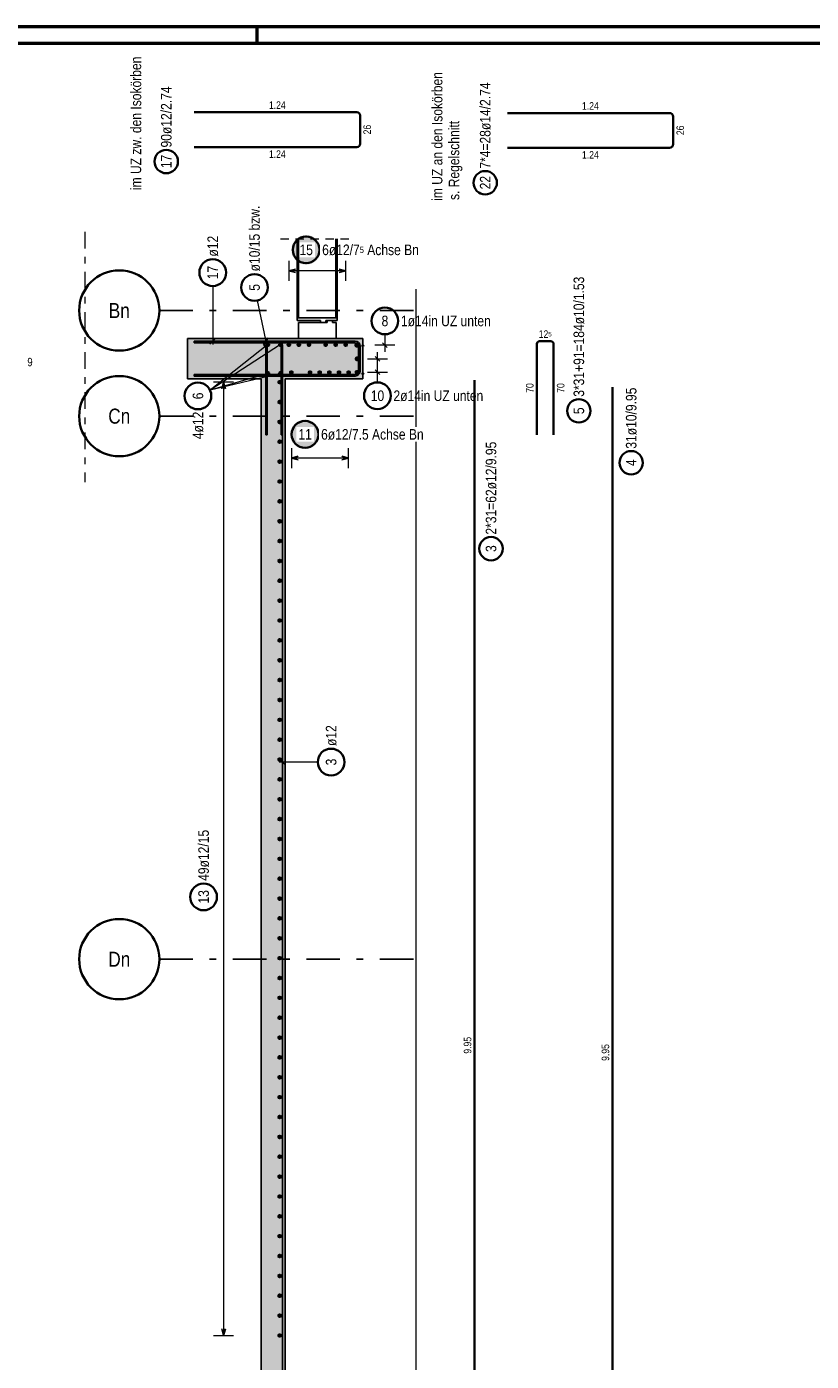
# Model space of a CAD drawing. Header units: millimetres. Extents: x -12 to 115, y -12 to 52.
# Tile 17 of 21: x 37 to 49, y 22 to 42. Entities that reach past the tile are written whole.
import ezdxf
from ezdxf.enums import TextEntityAlignment as Align

# ---------------------------------------------------------------- set-up
doc = ezdxf.new("R2010")
doc.units = ezdxf.units.MM
for name, pattern in [('DASHDOT', [1, 0.5, -0.25, 0, -0.25]), ('DASHDOTX2', [2, 1, -0.5, 0, -0.5]), ('HIDDEN', [0.375, 0.25, -0.125])]:
    doc.linetypes.add(name, pattern=pattern)
for name, color, linetype, lineweight in [('Achsen', 7, 'Continuous', 20), ('Bewehrung untere Lage', 7, 'Continuous', 20), ('Geschnittene Kanten', 7, 'Continuous', 20), ('nplo Bewehrung', 7, 'Continuous', 20), ('Schraffuren', 7, 'Continuous', 20), ('Unterzug', 7, 'Continuous', 20)]:
    doc.layers.add(name, color=color, linetype=linetype, lineweight=lineweight)
doc.styles.add('Arial Narrow', font='ARIALN.TTF')

msp = doc.modelspace()

# ---------------------------------------------------------------- hatches: boundary and pattern name
at = {"layer": 'Schraffuren', "lineweight": 25, "true_color": 0xffffff}
for points in [[(41.404865, 38.713726), (41.404731, 38.721404), (41.404329, 38.729073), (41.40366, 38.736723), (41.402724, 38.744344), (41.401523, 38.751929), (41.400058, 38.759467), (41.39833, 38.766949), (41.396343, 38.774367), (41.394098, 38.78171), (41.391598, 38.788971), (41.388846, 38.79614), (41.385845, 38.803208), (41.3826, 38.810168), (41.379114, 38.81701), (41.375391, 38.823726), (41.371436, 38.830309), (41.367254, 38.836749), (41.362849, 38.843039), (41.358228, 38.849172), (41.353395, 38.85514), (41.348357, 38.860935), (41.34312, 38.866551), (41.33769, 38.871981), (41.332074, 38.877218), (41.326279, 38.882256), (41.320311, 38.887089), (41.314178, 38.89171), (41.307888, 38.896115), (41.301448, 38.900297), (41.294865, 38.904252), (41.288149, 38.907975), (41.281307, 38.911461), (41.274347, 38.914706), (41.267279, 38.917707), (41.26011, 38.920459), (41.252849, 38.922959), (41.245506, 38.925204), (41.238088, 38.927191), (41.230606, 38.928919), (41.223068, 38.930384), (41.215483, 38.931585), (41.207862, 38.932521), (41.200212, 38.93319), (41.192543, 38.933592), (41.184865, 38.933726), (41.177187, 38.933592), (41.169519, 38.93319), (41.161869, 38.932521), (41.154247, 38.931585), (41.146663, 38.930384), (41.139125, 38.928919), (41.131643, 38.927191), (41.124225, 38.925204), (41.116882, 38.922959), (41.109621, 38.920459), (41.102452, 38.917707), (41.095383, 38.914706), (41.088424, 38.911461), (41.081582, 38.907975), (41.074865, 38.904252), (41.068283, 38.900297), (41.061843, 38.896115), (41.055553, 38.89171), (41.04942, 38.887089), (41.043452, 38.882256), (41.037657, 38.877218), (41.03204, 38.871981), (41.026611, 38.866551), (41.021373, 38.860935), (41.016336, 38.85514), (41.011503, 38.849172), (41.006882, 38.843039), (41.002477, 38.836749), (40.998295, 38.830309), (40.99434, 38.823726), (40.990617, 38.81701), (40.987131, 38.810168), (40.983885, 38.803208), (40.980885, 38.79614), (40.978133, 38.788971), (40.975633, 38.78171), (40.973388, 38.774367), (40.9714, 38.766949), (40.969673, 38.759467), (40.968208, 38.751929), (40.967006, 38.744344), (40.966071, 38.736723), (40.965401, 38.729073), (40.964999, 38.721404), (40.964865, 38.713726), (40.964999, 38.706048), (40.965401, 38.69838), (40.966071, 38.69073), (40.967006, 38.683108), (40.968208, 38.675524), (40.969673, 38.667986), (40.9714, 38.660504), (40.973388, 38.653086), (40.975633, 38.645743), (40.978133, 38.638482), (40.980885, 38.631313), (40.983885, 38.624244), (40.987131, 38.617285), (40.990617, 38.610443), (40.99434, 38.603726), (40.998295, 38.597144), (41.002477, 38.590704), (41.006882, 38.584414), (41.011503, 38.578281), (41.016336, 38.572313), (41.021373, 38.566518), (41.026611, 38.560901), (41.03204, 38.555472), (41.037657, 38.550234), (41.043452, 38.545197), (41.04942, 38.540364), (41.055553, 38.535743), (41.061843, 38.531338), (41.068283, 38.527156), (41.074865, 38.523201), (41.081582, 38.519478), (41.088424, 38.515992), (41.095383, 38.512746), (41.102452, 38.509746), (41.109621, 38.506994), (41.116882, 38.504494), (41.124225, 38.502249), (41.131643, 38.500261), (41.139125, 38.498534), (41.146663, 38.497069), (41.154247, 38.495867), (41.161869, 38.494932), (41.169519, 38.494262), (41.177187, 38.49386), (41.184865, 38.493726), (41.192543, 38.49386), (41.200212, 38.494262), (41.207862, 38.494932), (41.215483, 38.495867), (41.223068, 38.497069), (41.230606, 38.498534), (41.238088, 38.500261), (41.245506, 38.502249), (41.252849, 38.504494), (41.26011, 38.506994), (41.267279, 38.509746), (41.274347, 38.512746), (41.281307, 38.515992), (41.288149, 38.519478), (41.294865, 38.523201), (41.301448, 38.527156), (41.307888, 38.531338), (41.314178, 38.535743), (41.320311, 38.540364), (41.326279, 38.545197), (41.332074, 38.550234), (41.33769, 38.555472), (41.34312, 38.560901), (41.348357, 38.566518), (41.353395, 38.572313), (41.358228, 38.578281), (41.362849, 38.584414), (41.367254, 38.590704), (41.371436, 38.597144), (41.375391, 38.603726), (41.379114, 38.610443), (41.3826, 38.617285), (41.385845, 38.624244), (41.388846, 38.631313), (41.391598, 38.638482), (41.394098, 38.645743), (41.396343, 38.653086), (41.39833, 38.660504), (41.400058, 38.667986), (41.401523, 38.675524), (41.402724, 38.683108), (41.40366, 38.69073), (41.404329, 38.69838)], [(41.388616, 35.954786), (41.388482, 35.962463), (41.38808, 35.970132), (41.387411, 35.977782), (41.386475, 35.985404), (41.385274, 35.992988), (41.383809, 36.000526), (41.382081, 36.008008), (41.380094, 36.015426), (41.377849, 36.022769), (41.375349, 36.03003), (41.372597, 36.037199), (41.369596, 36.044268), (41.366351, 36.051227), (41.362865, 36.058069), (41.359142, 36.064786), (41.355187, 36.071368), (41.351005, 36.077808), (41.3466, 36.084098), (41.341979, 36.090231), (41.337146, 36.096199), (41.332108, 36.101994), (41.326871, 36.10761), (41.321441, 36.11304), (41.315825, 36.118277), (41.31003, 36.123315), (41.304062, 36.128148), (41.297929, 36.132769), (41.291639, 36.137174), (41.285199, 36.141356), (41.278616, 36.145311), (41.2719, 36.149034), (41.265058, 36.15252), (41.258098, 36.155766), (41.25103, 36.158766), (41.243861, 36.161518), (41.2366, 36.164018), (41.229257, 36.166263), (41.221839, 36.168251), (41.214357, 36.169978), (41.206819, 36.171443), (41.199234, 36.172645), (41.191613, 36.17358), (41.183963, 36.17425), (41.176294, 36.174652), (41.168616, 36.174786), (41.160938, 36.174652), (41.15327, 36.17425), (41.14562, 36.17358), (41.137998, 36.172645), (41.130414, 36.171443), (41.122876, 36.169978), (41.115394, 36.168251), (41.107976, 36.166263), (41.100633, 36.164018), (41.093372, 36.161518), (41.086203, 36.158766), (41.079134, 36.155766), (41.072175, 36.15252), (41.065333, 36.149034), (41.058616, 36.145311), (41.052034, 36.141356), (41.045594, 36.137174), (41.039304, 36.132769), (41.033171, 36.128148), (41.027203, 36.123315), (41.021408, 36.118277), (41.015791, 36.11304), (41.010362, 36.10761), (41.005124, 36.101994), (41.000087, 36.096199), (40.995254, 36.090231), (40.990633, 36.084098), (40.986228, 36.077808), (40.982046, 36.071368), (40.978091, 36.064786), (40.974368, 36.058069), (40.970882, 36.051227), (40.967636, 36.044268), (40.964636, 36.037199), (40.961884, 36.03003), (40.959384, 36.022769), (40.957139, 36.015426), (40.955151, 36.008008), (40.953424, 36.000526), (40.951959, 35.992988), (40.950757, 35.985404), (40.949822, 35.977782), (40.949152, 35.970132), (40.94875, 35.962463), (40.948616, 35.954786), (40.94875, 35.947108), (40.949152, 35.939439), (40.949822, 35.931789), (40.950757, 35.924168), (40.951959, 35.916583), (40.953424, 35.909045), (40.955151, 35.901563), (40.957139, 35.894145), (40.959384, 35.886802), (40.961884, 35.879541), (40.964636, 35.872372), (40.967636, 35.865304), (40.970882, 35.858344), (40.974368, 35.851502), (40.978091, 35.844786), (40.982046, 35.838203), (40.986228, 35.831763), (40.990633, 35.825473), (40.995254, 35.81934), (41.000087, 35.813372), (41.005124, 35.807577), (41.010362, 35.801961), (41.015791, 35.796531), (41.021408, 35.791294), (41.027203, 35.786256), (41.033171, 35.781423), (41.039304, 35.776802), (41.045594, 35.772397), (41.052034, 35.768215), (41.058616, 35.76426), (41.065333, 35.760537), (41.072175, 35.757051), (41.079134, 35.753806), (41.086203, 35.750805), (41.093372, 35.748053), (41.100633, 35.745553), (41.107976, 35.743308), (41.115394, 35.741321), (41.122876, 35.739593), (41.130414, 35.738128), (41.137998, 35.736927), (41.14562, 35.735991), (41.15327, 35.735321), (41.160938, 35.73492), (41.168616, 35.734786), (41.176294, 35.73492), (41.183963, 35.735321), (41.191613, 35.735991), (41.199234, 35.736927), (41.206819, 35.738128), (41.214357, 35.739593), (41.221839, 35.741321), (41.229257, 35.743308), (41.2366, 35.745553), (41.243861, 35.748053), (41.25103, 35.750805), (41.258098, 35.753806), (41.265058, 35.757051), (41.2719, 35.760537), (41.278616, 35.76426), (41.285199, 35.768215), (41.291639, 35.772397), (41.297929, 35.776802), (41.304062, 35.781423), (41.31003, 35.786256), (41.315825, 35.791294), (41.321441, 35.796531), (41.326871, 35.801961), (41.332108, 35.807577), (41.337146, 35.813372), (41.341979, 35.81934), (41.3466, 35.825473), (41.351005, 35.831763), (41.355187, 35.838203), (41.359142, 35.844786), (41.362865, 35.851502), (41.366351, 35.858344), (41.369596, 35.865304), (41.372597, 35.872372), (41.375349, 35.879541), (41.377849, 35.886802), (41.380094, 35.894145), (41.382081, 35.901563), (41.383809, 35.909045), (41.385274, 35.916583), (41.386475, 35.924168), (41.387411, 35.931789), (41.38808, 35.939439)]]:
    msp.add_hatch(color=7, dxfattribs=at).paths.add_polyline_path(points)
at = {"layer": 'Schraffuren', "lineweight": 35, "true_color": 0xd7ffd7}
for points in [[(40.511985, 36.787011), (40.511985, 37.387011), (39.411985, 37.387011), (39.411985, 36.787011)], [(40.511985, 3.067004), (41.011985, 3.067004), (41.011985, 3.571732), (40.871985, 3.571732), (40.871985, 37.387011), (40.511985, 37.387011)], [(42.031985, 36.787004), (42.031985, 37.387004), (40.871985, 37.387011), (40.871985, 36.787004)]]:
    msp.add_hatch(color=254, dxfattribs=at).paths.add_polyline_path(points)

# ---------------------------------------------------------------- linework, layer by layer
at = {"color": 4, "linetype": 'Continuous', "lineweight": 50}
for p, q in [((59.45, 42.05), (0, 42.05)), ((59.2, 41.8), (1, 41.8))]:
    msp.add_line(p, q, dxfattribs=at)
at = {"color": 4, "linetype": 'Continuous', "lineweight": 50, "ltscale": 0.2}
msp.add_line((40.45, 42.05), (40.45, 41.8), dxfattribs=at)
at = {"color": 9, "linetype": 'Continuous', "lineweight": 0}
msp.add_line((42.826575, 38.126012), (42.826575, 1.864912), dxfattribs=at)
at = {"color": 3, "linetype": 'Continuous', "lineweight": 25}
for p, q in [((41.049985, 37.657011), (41.049985, 37.697011)), ((41.049985, 37.697011), (41.649985, 37.697011)), ((41.049985, 37.657011), (41.399957, 37.657011)), ((41.071985, 37.627011), (41.399957, 37.627011)), ((41.071985, 37.387004), (41.071985, 37.627004)), ((41.399957, 37.627011), (41.399957, 37.657011)), ((41.399957, 37.627011), (41.479957, 37.627011)), ((41.479957, 37.627011), (41.479957, 37.657011)), ((41.479957, 37.657011), (41.649985, 37.657011)), ((41.479957, 37.627011), (41.501957, 37.627011)), ((41.501957, 37.627011), (41.501957, 37.657011)), ((41.581957, 37.627011), (41.581957, 37.657011)), ((41.581957, 37.627011), (41.631985, 37.627011)), ((41.631985, 37.387004), (41.631985, 37.627004)), ((41.649985, 37.657011), (41.649985, 37.697011))]:
    msp.add_line(p, q, dxfattribs=at)
at = {"color": 2, "linetype": 'Continuous', "lineweight": 35, "ltscale": 0.5}
for p, q in [((44.676306, 37.347011), (44.846306, 37.347011)), ((44.636306, 35.947011), (44.636306, 37.307011)), ((44.886306, 37.307011), (44.886306, 35.947011)), ((45.768528, 16.759222), (45.768528, 36.659222))]:
    msp.add_line(p, q, dxfattribs=at)
at = {"color": 5, "linetype": 'Continuous', "lineweight": 18, "ltscale": 0.5}
for p, q in [((40.611985, 37.297011), (39.747334, 36.614502)), ((40.801985, 37.297011), (39.747334, 36.614502)), ((40.611985, 36.867011), (39.747334, 36.614502)), ((40.801985, 36.867011), (39.747334, 36.614502)), ((40.1, 36.735004), (39.8, 36.735004)), ((39.95, 36.735004), (39.95, 22.479061)), ((39.8, 22.479061), (40.1, 22.479061))]:
    msp.add_line(p, q, dxfattribs=at)
at = {"color": 3, "linetype": 'Continuous', "lineweight": 25, "ltscale": 0.5}
for p, q in [((39.95, 36.735004), (39.923205, 36.635004)), ((39.976795, 36.635004), (39.95, 36.735004)), ((39.923205, 22.579061), (39.95, 22.479061)), ((39.95, 22.479061), (39.976795, 22.579061))]:
    msp.add_line(p, q, dxfattribs=at)
at = {"color": 4, "linetype": 'Continuous', "lineweight": 50, "ltscale": 0.5}
for centre, radius in [((40.611985, 37.297011), 0.012), ((40.611985, 37.297011), 0.012), ((40.611985, 37.297011), 0.0108), ((40.611985, 37.297011), 0.0084), ((40.611985, 37.297011), 0.006), ((40.611985, 37.297011), 0.0036), ((40.611985, 37.297011), 0.0012), ((40.801985, 37.297011), 0.012), ((40.801985, 37.297011), 0.012), ((40.801985, 37.297011), 0.0108), ((40.801985, 37.297011), 0.0084), ((40.801985, 37.297011), 0.006), ((40.801985, 37.297011), 0.0036), ((40.801985, 37.297011), 0.0012), ((40.611985, 36.867011), 0.012), ((40.611985, 36.867011), 0.012), ((40.611985, 36.867011), 0.0108), ((40.611985, 36.867011), 0.0084), ((40.611985, 36.867011), 0.006), ((40.611985, 36.867011), 0.0036), ((40.611985, 36.867011), 0.0012), ((40.789985, 36.735004), 0.012), ((40.789985, 36.735004), 0.012), ((40.789985, 36.735004), 0.0108), ((40.789985, 36.735004), 0.0084), ((40.789985, 36.735004), 0.006), ((40.789985, 36.735004), 0.0036), ((40.789985, 36.735004), 0.0012), ((40.801985, 36.867011), 0.012), ((40.801985, 36.867011), 0.012), ((40.801985, 36.867011), 0.0108), ((40.801985, 36.867011), 0.0084), ((40.801985, 36.867011), 0.006), ((40.801985, 36.867011), 0.0036), ((40.801985, 36.867011), 0.0012), ((40.789985, 36.438005), 0.012), ((40.789985, 36.438005), 0.012), ((40.789985, 36.438005), 0.0108), ((40.789985, 36.438005), 0.0084), ((40.789985, 36.438005), 0.006), ((40.789985, 36.438005), 0.0036), ((40.789985, 36.438005), 0.0012), ((40.789985, 36.141006), 0.012), ((40.789985, 36.141006), 0.012), ((40.789985, 36.141006), 0.0108), ((40.789985, 36.141006), 0.0084), ((40.789985, 36.141006), 0.006), ((40.789985, 36.141006), 0.0036), ((40.789985, 36.141006), 0.0012), ((40.789985, 35.844007), 0.012), ((40.789985, 35.844007), 0.012), ((40.789985, 35.844007), 0.0108), ((40.789985, 35.844007), 0.0084), ((40.789985, 35.844007), 0.006), ((40.789985, 35.844007), 0.0036), ((40.789985, 35.844007), 0.0012), ((40.789985, 35.547009), 0.012), ((40.789985, 35.547009), 0.012), ((40.789985, 35.547009), 0.0108), ((40.789985, 35.547009), 0.0084), ((40.789985, 35.547009), 0.006), ((40.789985, 35.547009), 0.0036), ((40.789985, 35.547009), 0.0012), ((40.789985, 35.25001), 0.012), ((40.789985, 35.25001), 0.012), ((40.789985, 35.25001), 0.0108), ((40.789985, 35.25001), 0.0084), ((40.789985, 35.25001), 0.006), ((40.789985, 35.25001), 0.0036), ((40.789985, 35.25001), 0.0012), ((40.789985, 34.953011), 0.012), ((40.789985, 34.953011), 0.012), ((40.789985, 34.953011), 0.0108), ((40.789985, 34.953011), 0.0084), ((40.789985, 34.953011), 0.006), ((40.789985, 34.953011), 0.0036), ((40.789985, 34.953011), 0.0012), ((40.789985, 34.656012), 0.012), ((40.789985, 34.656012), 0.012), ((40.789985, 34.656012), 0.0108), ((40.789985, 34.656012), 0.0084), ((40.789985, 34.656012), 0.006), ((40.789985, 34.656012), 0.0036), ((40.789985, 34.656012), 0.0012), ((40.789985, 34.359013), 0.012), ((40.789985, 34.359013), 0.012), ((40.789985, 34.359013), 0.0108), ((40.789985, 34.359013), 0.0084), ((40.789985, 34.359013), 0.006), ((40.789985, 34.359013), 0.0036), ((40.789985, 34.359013), 0.0012), ((40.789985, 34.062015), 0.012), ((40.789985, 34.062015), 0.012), ((40.789985, 34.062015), 0.0108), ((40.789985, 34.062015), 0.0084), ((40.789985, 34.062015), 0.006), ((40.789985, 34.062015), 0.0036), ((40.789985, 34.062015), 0.0012), ((40.789985, 33.765016), 0.012), ((40.789985, 33.765016), 0.012), ((40.789985, 33.765016), 0.0108), ((40.789985, 33.765016), 0.0084), ((40.789985, 33.765016), 0.006), ((40.789985, 33.765016), 0.0036), ((40.789985, 33.765016), 0.0012), ((40.789985, 33.468017), 0.012), ((40.789985, 33.468017), 0.012), ((40.789985, 33.468017), 0.0108), ((40.789985, 33.468017), 0.0084), ((40.789985, 33.468017), 0.006), ((40.789985, 33.468017), 0.0036), ((40.789985, 33.468017), 0.0012), ((40.789985, 33.171018), 0.012), ((40.789985, 33.171018), 0.012), ((40.789985, 33.171018), 0.0108), ((40.789985, 33.171018), 0.0084), ((40.789985, 33.171018), 0.006), ((40.789985, 33.171018), 0.0036), ((40.789985, 33.171018), 0.0012), ((40.789985, 32.874019), 0.012), ((40.789985, 32.874019), 0.012), ((40.789985, 32.874019), 0.0108), ((40.789985, 32.874019), 0.0084), ((40.789985, 32.874019), 0.006), ((40.789985, 32.874019), 0.0036), ((40.789985, 32.874019), 0.0012), ((40.789985, 32.577021), 0.012), ((40.789985, 32.577021), 0.012), ((40.789985, 32.577021), 0.0108), ((40.789985, 32.577021), 0.0084), ((40.789985, 32.577021), 0.006), ((40.789985, 32.577021), 0.0036), ((40.789985, 32.577021), 0.0012), ((40.789985, 32.280022), 0.012), ((40.789985, 32.280022), 0.012), ((40.789985, 32.280022), 0.0108), ((40.789985, 32.280022), 0.0084), ((40.789985, 32.280022), 0.006), ((40.789985, 32.280022), 0.0036), ((40.789985, 32.280022), 0.0012), ((40.789985, 31.983023), 0.012), ((40.789985, 31.983023), 0.012), ((40.789985, 31.983023), 0.0108), ((40.789985, 31.983023), 0.0084), ((40.789985, 31.983023), 0.006), ((40.789985, 31.983023), 0.0036), ((40.789985, 31.983023), 0.0012), ((40.789985, 31.686024), 0.012), ((40.789985, 31.686024), 0.012), ((40.789985, 31.686024), 0.0108), ((40.789985, 31.686024), 0.0084), ((40.789985, 31.686024), 0.006), ((40.789985, 31.686024), 0.0036), ((40.789985, 31.686024), 0.0012), ((40.789985, 31.389025), 0.012), ((40.789985, 31.389025), 0.012), ((40.789985, 31.389025), 0.0108), ((40.789985, 31.389025), 0.0084), ((40.789985, 31.389025), 0.006), ((40.789985, 31.389025), 0.0036), ((40.789985, 31.389025), 0.0012), ((40.789985, 31.092027), 0.012), ((40.789985, 31.092027), 0.012), ((40.789985, 31.092027), 0.0108), ((40.789985, 31.092027), 0.0084), ((40.789985, 31.092027), 0.006), ((40.789985, 31.092027), 0.0036), ((40.789985, 31.092027), 0.0012), ((40.789985, 30.795028), 0.012), ((40.789985, 30.795028), 0.012), ((40.789985, 30.795028), 0.0108), ((40.789985, 30.795028), 0.0084), ((40.789985, 30.795028), 0.006), ((40.789985, 30.795028), 0.0036), ((40.789985, 30.795028), 0.0012), ((40.789985, 30.498029), 0.012), ((40.789985, 30.498029), 0.012), ((40.789985, 30.498029), 0.0108), ((40.789985, 30.498029), 0.0084), ((40.789985, 30.498029), 0.006), ((40.789985, 30.498029), 0.0036), ((40.789985, 30.498029), 0.0012), ((40.789985, 30.20103), 0.012), ((40.789985, 30.20103), 0.012), ((40.789985, 30.20103), 0.0108), ((40.789985, 30.20103), 0.0084), ((40.789985, 30.20103), 0.006), ((40.789985, 30.20103), 0.0036), ((40.789985, 30.20103), 0.0012), ((40.789985, 29.904031), 0.012), ((40.789985, 29.904031), 0.012), ((40.789985, 29.904031), 0.0108), ((40.789985, 29.904031), 0.0084), ((40.789985, 29.904031), 0.006), ((40.789985, 29.904031), 0.0036), ((40.789985, 29.904031), 0.0012), ((40.789985, 29.607033), 0.012), ((40.789985, 29.607033), 0.012), ((40.789985, 29.607033), 0.0108), ((40.789985, 29.607033), 0.0084), ((40.789985, 29.607033), 0.006), ((40.789985, 29.607033), 0.0036), ((40.789985, 29.607033), 0.0012), ((40.789985, 29.310034), 0.012), ((40.789985, 29.310034), 0.012), ((40.789985, 29.310034), 0.0108), ((40.789985, 29.310034), 0.0084), ((40.789985, 29.310034), 0.006), ((40.789985, 29.310034), 0.0036), ((40.789985, 29.310034), 0.0012), ((40.789985, 29.013035), 0.012), ((40.789985, 29.013035), 0.012), ((40.789985, 29.013035), 0.0108), ((40.789985, 29.013035), 0.0084), ((40.789985, 29.013035), 0.006), ((40.789985, 29.013035), 0.0036), ((40.789985, 29.013035), 0.0012), ((40.789985, 28.716036), 0.012), ((40.789985, 28.716036), 0.012), ((40.789985, 28.716036), 0.0108), ((40.789985, 28.716036), 0.0084), ((40.789985, 28.716036), 0.006), ((40.789985, 28.716036), 0.0036), ((40.789985, 28.716036), 0.0012), ((40.789985, 28.419037), 0.012), ((40.789985, 28.419037), 0.012), ((40.789985, 28.419037), 0.0108), ((40.789985, 28.419037), 0.0084), ((40.789985, 28.419037), 0.006), ((40.789985, 28.419037), 0.0036), ((40.789985, 28.419037), 0.0012), ((40.789985, 28.122038), 0.012), ((40.789985, 28.122038), 0.012), ((40.789985, 28.122038), 0.0108), ((40.789985, 28.122038), 0.0084), ((40.789985, 28.122038), 0.006), ((40.789985, 28.122038), 0.0036), ((40.789985, 28.122038), 0.0012), ((40.789985, 27.82504), 0.012), ((40.789985, 27.82504), 0.012), ((40.789985, 27.82504), 0.0108), ((40.789985, 27.82504), 0.0084), ((40.789985, 27.82504), 0.006), ((40.789985, 27.82504), 0.0036), ((40.789985, 27.82504), 0.0012), ((40.789985, 27.528041), 0.012), ((40.789985, 27.528041), 0.012), ((40.789985, 27.528041), 0.0108), ((40.789985, 27.528041), 0.0084), ((40.789985, 27.528041), 0.006), ((40.789985, 27.528041), 0.0036), ((40.789985, 27.528041), 0.0012), ((40.789985, 27.231042), 0.012), ((40.789985, 27.231042), 0.012), ((40.789985, 27.231042), 0.0108), ((40.789985, 27.231042), 0.0084), ((40.789985, 27.231042), 0.006), ((40.789985, 27.231042), 0.0036), ((40.789985, 27.231042), 0.0012), ((40.789985, 26.934043), 0.012), ((40.789985, 26.934043), 0.012), ((40.789985, 26.934043), 0.0108), ((40.789985, 26.934043), 0.0084), ((40.789985, 26.934043), 0.006), ((40.789985, 26.934043), 0.0036), ((40.789985, 26.934043), 0.0012), ((40.789985, 26.637044), 0.012), ((40.789985, 26.637044), 0.012), ((40.789985, 26.637044), 0.0108), ((40.789985, 26.637044), 0.0084), ((40.789985, 26.637044), 0.006), ((40.789985, 26.637044), 0.0036), ((40.789985, 26.637044), 0.0012), ((40.789985, 26.340046), 0.012), ((40.789985, 26.340046), 0.012), ((40.789985, 26.340046), 0.0108), ((40.789985, 26.340046), 0.0084), ((40.789985, 26.340046), 0.006), ((40.789985, 26.340046), 0.0036), ((40.789985, 26.340046), 0.0012), ((40.789985, 26.043047), 0.012), ((40.789985, 26.043047), 0.012), ((40.789985, 26.043047), 0.0108), ((40.789985, 26.043047), 0.0084), ((40.789985, 26.043047), 0.006), ((40.789985, 26.043047), 0.0036), ((40.789985, 26.043047), 0.0012), ((40.789985, 25.746048), 0.012), ((40.789985, 25.746048), 0.012), ((40.789985, 25.746048), 0.0108), ((40.789985, 25.746048), 0.0084), ((40.789985, 25.746048), 0.006), ((40.789985, 25.746048), 0.0036), ((40.789985, 25.746048), 0.0012), ((40.789985, 25.449049), 0.012), ((40.789985, 25.449049), 0.012), ((40.789985, 25.449049), 0.0108), ((40.789985, 25.449049), 0.0084), ((40.789985, 25.449049), 0.006), ((40.789985, 25.449049), 0.0036), ((40.789985, 25.449049), 0.0012), ((40.789985, 25.15205), 0.012), ((40.789985, 25.15205), 0.012), ((40.789985, 25.15205), 0.0108), ((40.789985, 25.15205), 0.0084), ((40.789985, 25.15205), 0.006), ((40.789985, 25.15205), 0.0036), ((40.789985, 25.15205), 0.0012), ((40.789985, 24.855052), 0.012), ((40.789985, 24.855052), 0.012), ((40.789985, 24.855052), 0.0108), ((40.789985, 24.855052), 0.0084), ((40.789985, 24.855052), 0.006), ((40.789985, 24.855052), 0.0036), ((40.789985, 24.855052), 0.0012), ((40.789985, 24.558053), 0.012), ((40.789985, 24.558053), 0.012), ((40.789985, 24.558053), 0.0108), ((40.789985, 24.558053), 0.0084), ((40.789985, 24.558053), 0.006), ((40.789985, 24.558053), 0.0036), ((40.789985, 24.558053), 0.0012), ((40.789985, 24.261054), 0.012), ((40.789985, 24.261054), 0.012), ((40.789985, 24.261054), 0.0108), ((40.789985, 24.261054), 0.0084), ((40.789985, 24.261054), 0.006), ((40.789985, 24.261054), 0.0036), ((40.789985, 24.261054), 0.0012), ((40.789985, 23.964055), 0.012), ((40.789985, 23.964055), 0.012), ((40.789985, 23.964055), 0.0108), ((40.789985, 23.964055), 0.0084), ((40.789985, 23.964055), 0.006), ((40.789985, 23.964055), 0.0036), ((40.789985, 23.964055), 0.0012), ((40.789985, 23.667056), 0.012), ((40.789985, 23.667056), 0.012), ((40.789985, 23.667056), 0.0108), ((40.789985, 23.667056), 0.0084), ((40.789985, 23.667056), 0.006), ((40.789985, 23.667056), 0.0036), ((40.789985, 23.667056), 0.0012), ((40.789985, 23.370058), 0.012), ((40.789985, 23.370058), 0.012), ((40.789985, 23.370058), 0.0108), ((40.789985, 23.370058), 0.0084), ((40.789985, 23.370058), 0.006), ((40.789985, 23.370058), 0.0036), ((40.789985, 23.370058), 0.0012), ((40.789985, 23.073059), 0.012), ((40.789985, 23.073059), 0.012), ((40.789985, 23.073059), 0.0108), ((40.789985, 23.073059), 0.0084), ((40.789985, 23.073059), 0.006), ((40.789985, 23.073059), 0.0036), ((40.789985, 23.073059), 0.0012), ((40.789985, 22.77606), 0.012), ((40.789985, 22.77606), 0.012), ((40.789985, 22.77606), 0.0108), ((40.789985, 22.77606), 0.0084), ((40.789985, 22.77606), 0.006), ((40.789985, 22.77606), 0.0036), ((40.789985, 22.77606), 0.0012), ((40.789985, 22.479061), 0.012), ((40.789985, 22.479061), 0.012), ((40.789985, 22.479061), 0.0108), ((40.789985, 22.479061), 0.0084), ((40.789985, 22.479061), 0.006), ((40.789985, 22.479061), 0.0036), ((40.789985, 22.479061), 0.0012)]:
    msp.add_circle(centre, radius, dxfattribs=at)
at = {"color": 2, "linetype": 'Continuous', "lineweight": 35, "ltscale": 0.5}
for centre, radius in [((39.566597, 36.528862), 0.2), ((45.264603, 36.30673), 0.175), ((46.047492, 35.530579), 0.175), ((39.650908, 29.037863), 0.2)]:
    msp.add_circle(centre, radius, dxfattribs=at)
at = {"color": 9, "linetype": 'Continuous', "lineweight": 0}
msp.add_circle((40.871985, 22.121484), 0.00222, dxfattribs=at)
at = {"color": 2, "linetype": 'Continuous', "lineweight": 35, "ltscale": 0.5}
for centre, start, end in [((44.676306, 37.307011), 90, 180), ((44.846306, 37.307011), 0, 90)]:
    msp.add_arc(centre, 0.04, start, end, dxfattribs=at)
at = {"layer": 'Achsen', "color": 3, "linetype": 'DASHDOTX2', "lineweight": 25, "ltscale": 0.5}
for p, q in [((38.98989, 37.807023), (42.826575, 37.807023)), ((38.98989, 36.227023), (42.826575, 36.227023)), ((38.98989, 28.107023), (42.826575, 28.107023))]:
    msp.add_line(p, q, dxfattribs=at)
at = {"layer": 'Achsen', "color": 2, "linetype": 'Continuous', "lineweight": 35}
for centre in [(38.38989, 37.807023), (38.38989, 36.227023), (38.38989, 28.107023)]:
    msp.add_circle(centre, 0.6, dxfattribs=at)
at = {"layer": 'Bewehrung untere Lage', "color": 2, "linetype": 'Continuous', "lineweight": 35, "ltscale": 0.5}
for p, q in [((41.943985, 40.771137), (39.511984, 40.771143)), ((41.991985, 40.299143), (41.991985, 40.723137)), ((46.619458, 40.760025), (44.195458, 40.760031)), ((46.675458, 40.296031), (46.675458, 40.704025)), ((39.511985, 40.251143), (41.943985, 40.251143)), ((44.195458, 40.240031), (46.619458, 40.240031)), ((43.705507, 16.867052), (43.705507, 36.767052))]:
    msp.add_line(p, q, dxfattribs=at)
at = {"layer": 'Bewehrung untere Lage', "color": 5, "linetype": 'Continuous', "lineweight": 18, "ltscale": 0.5}
for p, q in [((39.787904, 38.173029), (39.787902, 37.29701)), ((40.454071, 37.955921), (40.592264, 37.298079)), ((42.363183, 37.450864), (42.363183, 37.387304)), ((42.363183, 37.387304), (42.363183, 37.187304)), ((42.513183, 37.287304), (42.213183, 37.287304)), ((42.251291, 36.783006), (42.251291, 37.183006)), ((42.101291, 37.083006), (42.401291, 37.083006)), ((42.101291, 36.883006), (42.401291, 36.883006)), ((42.251291, 36.732052), (42.251291, 36.783006)), ((41.358677, 31.054053), (40.781985, 31.054053))]:
    msp.add_line(p, q, dxfattribs=at)
at = {"layer": 'Bewehrung untere Lage', "color": 3, "linetype": 'Continuous', "lineweight": 25, "ltscale": 0.5}
for p, q in [((41.919985, 37.347004), (39.511984, 37.34701)), ((39.511984, 37.32301), (39.511984, 37.34701)), ((41.919985, 37.323004), (39.511984, 37.32301)), ((39.743707, 37.302816), (39.832096, 37.391204)), ((40.54782, 37.294675), (40.616149, 37.399346)), ((40.641985, 37.347011), (40.771985, 37.347011)), ((40.641985, 37.327011), (40.771985, 37.327011)), ((42.398539, 37.251949), (42.327828, 37.322659)), ((40.581985, 35.947011), (40.581985, 37.287011)), ((40.601985, 35.947011), (40.601985, 37.287011)), ((40.811985, 37.287011), (40.811985, 35.947011)), ((40.831985, 37.287011), (40.831985, 35.947011)), ((41.967985, 36.899011), (41.967985, 37.275004)), ((41.991985, 36.899011), (41.991985, 37.275004)), ((42.215936, 37.118361), (42.286646, 37.04765)), ((39.511985, 36.851011), (41.919985, 36.851011)), ((39.511985, 36.851011), (39.511985, 36.827011)), ((39.511985, 36.827011), (41.919985, 36.827011)), ((40.831985, 16.867004), (40.831985, 36.767004)), ((42.215936, 36.918361), (42.286646, 36.84765)), ((40.601985, 35.947011), (40.581985, 35.947011)), ((40.811985, 35.947011), (40.831985, 35.947011)), ((40.78779, 31.098247), (40.876179, 31.009858))]:
    msp.add_line(p, q, dxfattribs=at)
at = {"layer": 'Bewehrung untere Lage', "color": 2, "linetype": 'Continuous', "lineweight": 35, "ltscale": 0.5}
for centre, radius in [((39.092574, 40.034335), 0.175), ((43.863961, 39.717478), 0.175), ((39.787904, 38.373029), 0.2), ((40.412955, 38.151649), 0.2), ((42.363183, 37.650864), 0.2), ((42.251291, 36.532052), 0.2), ((43.950672, 34.245483), 0.175), ((41.558677, 31.054053), 0.2)]:
    msp.add_circle(centre, radius, dxfattribs=at)
at = {"layer": 'Bewehrung untere Lage', "color": 4, "linetype": 'Continuous', "lineweight": 50, "ltscale": 0.5}
for centre, radius in [((41.942647, 37.287304), 0.014), ((41.942647, 37.287304), 0.014), ((41.942647, 37.287304), 0.0126), ((41.942647, 37.287304), 0.0098), ((41.942647, 37.287304), 0.007), ((41.942647, 37.287304), 0.0042), ((41.942647, 37.287304), 0.0014), ((41.948398, 37.083006), 0.014), ((41.948398, 37.083006), 0.014), ((41.948398, 37.083006), 0.0126), ((41.948398, 37.083006), 0.0098), ((41.948398, 37.083006), 0.007), ((41.948398, 37.083006), 0.0042), ((41.948398, 37.083006), 0.0014), ((41.948398, 36.883006), 0.014), ((41.948398, 36.883006), 0.014), ((41.948398, 36.883006), 0.0126), ((41.948398, 36.883006), 0.0098), ((41.948398, 36.883006), 0.007), ((41.948398, 36.883006), 0.0042), ((41.948398, 36.883006), 0.0014)]:
    msp.add_circle(centre, radius, dxfattribs=at)
at = {"layer": 'Bewehrung untere Lage', "color": 2, "linetype": 'Continuous', "lineweight": 35, "ltscale": 0.5}
for centre, radius, start, end in [((41.943985, 40.723137), 0.048, 0, 89.9998532), ((46.619458, 40.704025), 0.056, 0, 89.9998532), ((41.943985, 40.299143), 0.048, 270, 0), ((46.619458, 40.296031), 0.056, 270, 0)]:
    msp.add_arc(centre, radius, start, end, dxfattribs=at)
at = {"layer": 'Bewehrung untere Lage', "color": 3, "linetype": 'Continuous', "lineweight": 25, "ltscale": 0.5}
for centre, radius, start, end in [((40.641985, 37.287011), 0.06, 90, 180), ((40.641985, 37.287011), 0.04, 90, 180), ((40.771985, 37.287011), 0.06, 0, 90), ((40.771985, 37.287011), 0.04, 0, 90), ((41.919985, 37.275004), 0.072, 0, 89.9998532), ((41.919985, 37.275004), 0.048, 0, 89.9998532), ((41.919985, 36.899011), 0.072, 270, 0), ((41.919985, 36.899011), 0.048, 270, 0)]:
    msp.add_arc(centre, radius, start, end, dxfattribs=at)
at = {"layer": 'Geschnittene Kanten', "color": 3, "linetype": 'Continuous', "lineweight": 25}
for p, q in [((39.411985, 36.787011), (39.411985, 37.387011)), ((39.411985, 37.387011), (40.511985, 37.387011)), ((40.511985, 37.387011), (40.871985, 37.387011)), ((40.871985, 37.387011), (42.031985, 37.387011)), ((42.031985, 36.787004), (42.031985, 37.387004)), ((39.411985, 36.787011), (40.511985, 36.787011)), ((40.511985, 3.567004), (40.511985, 36.787011)), ((40.871985, 36.787011), (42.031985, 36.787011)), ((40.871985, 14.667052), (40.871985, 36.787004))]:
    msp.add_line(p, q, dxfattribs=at)
at = {"layer": 'nplo Bewehrung', "color": 9, "linetype": 'Continuous', "lineweight": 0, "ltscale": 0.5}
for centre, radius in [((40.511985, 37.337537), 0.014), ((40.511985, 37.337537), 0.014), ((40.563985, 37.287004), 0.012), ((40.563985, 37.287004), 0.012), ((42.033985, 37.279296), 0.012), ((42.033985, 37.279296), 0.012), ((42.033985, 36.860994), 0.012), ((42.033985, 36.860994), 0.012)]:
    msp.add_circle(centre, radius, dxfattribs=at)
at = {"layer": 'Schraffuren', "color": 5, "linetype": 'Continuous', "lineweight": 18, "ltscale": 0.5}
for p, q in [((40.925986, 38.55), (40.925986, 38.25)), ((41.777985, 38.25), (41.777985, 38.55)), ((41.777985, 38.4), (40.925986, 38.4)), ((40.963985, 35.75), (40.963985, 35.45)), ((41.819984, 35.45), (41.819984, 35.75)), ((41.819984, 35.6), (40.963985, 35.6))]:
    msp.add_line(p, q, dxfattribs=at)
at = {"layer": 'Schraffuren', "color": 3, "linetype": 'Continuous', "lineweight": 25, "ltscale": 0.5}
for p, q in [((41.025986, 38.426795), (40.925986, 38.4)), ((40.925986, 38.4), (41.025986, 38.373205)), ((41.777985, 38.4), (41.677985, 38.426795)), ((41.677985, 38.373205), (41.777985, 38.4)), ((41.063985, 35.626795), (40.963985, 35.6)), ((40.963985, 35.6), (41.063985, 35.573205)), ((41.819984, 35.6), (41.719984, 35.626795)), ((41.719984, 35.573205), (41.819984, 35.6))]:
    msp.add_line(p, q, dxfattribs=at)
at = {"layer": 'Schraffuren', "color": 2, "linetype": 'Continuous', "lineweight": 35, "ltscale": 0.5}
for centre in [(41.184865, 38.713726), (41.168616, 35.954786)]:
    msp.add_circle(centre, 0.2, dxfattribs=at)
at = {"layer": 'Schraffuren', "color": 4, "linetype": 'Continuous', "lineweight": 50, "ltscale": 0.5}
for centre, radius in [((40.925986, 37.297011), 0.012), ((40.925986, 37.297011), 0.012), ((40.925986, 37.297011), 0.0108), ((40.925986, 37.297011), 0.0084), ((40.925986, 37.297011), 0.006), ((40.925986, 37.297011), 0.0036), ((40.925986, 37.297011), 0.0012), ((41.076385, 37.297011), 0.012), ((41.076385, 37.297011), 0.012), ((41.076385, 37.297011), 0.0108), ((41.076385, 37.297011), 0.0084), ((41.076385, 37.297011), 0.006), ((41.076385, 37.297011), 0.0036), ((41.076385, 37.297011), 0.0012), ((41.226785, 37.297011), 0.012), ((41.226785, 37.297011), 0.012), ((41.226785, 37.297011), 0.0108), ((41.226785, 37.297011), 0.0084), ((41.226785, 37.297011), 0.006), ((41.226785, 37.297011), 0.0036), ((41.226785, 37.297011), 0.0012), ((41.477185, 37.297011), 0.012), ((41.477185, 37.297011), 0.012), ((41.477185, 37.297011), 0.0108), ((41.477185, 37.297011), 0.0084), ((41.477185, 37.297011), 0.006), ((41.477185, 37.297011), 0.0036), ((41.477185, 37.297011), 0.0012), ((41.627585, 37.297011), 0.012), ((41.627585, 37.297011), 0.012), ((41.627585, 37.297011), 0.0108), ((41.627585, 37.297011), 0.0084), ((41.627585, 37.297011), 0.006), ((41.627585, 37.297011), 0.0036), ((41.627585, 37.297011), 0.0012), ((41.777985, 37.297011), 0.012), ((41.777985, 37.297011), 0.012), ((41.777985, 37.297011), 0.0108), ((41.777985, 37.297011), 0.0084), ((41.777985, 37.297011), 0.006), ((41.777985, 37.297011), 0.0036), ((41.777985, 37.297011), 0.0012), ((40.963985, 36.879004), 0.012), ((40.963985, 36.879004), 0.012), ((40.963985, 36.879004), 0.0108), ((40.963985, 36.879004), 0.0084), ((40.963985, 36.879004), 0.006), ((40.963985, 36.879004), 0.0036), ((40.963985, 36.879004), 0.0012), ((41.243985, 36.879004), 0.012), ((41.243985, 36.879004), 0.012), ((41.243985, 36.879004), 0.0108), ((41.243985, 36.879004), 0.0084), ((41.243985, 36.879004), 0.006), ((41.243985, 36.879004), 0.0036), ((41.243985, 36.879004), 0.0012), ((41.387984, 36.879004), 0.012), ((41.387984, 36.879004), 0.012), ((41.387984, 36.879004), 0.0108), ((41.387984, 36.879004), 0.0084), ((41.387984, 36.879004), 0.006), ((41.387984, 36.879004), 0.0036), ((41.387984, 36.879004), 0.0012), ((41.531984, 36.879004), 0.012), ((41.531984, 36.879004), 0.012), ((41.531984, 36.879004), 0.0108), ((41.531984, 36.879004), 0.0084), ((41.531984, 36.879004), 0.006), ((41.531984, 36.879004), 0.0036), ((41.531984, 36.879004), 0.0012), ((41.675984, 36.879004), 0.012), ((41.675984, 36.879004), 0.012), ((41.675984, 36.879004), 0.0108), ((41.675984, 36.879004), 0.0084), ((41.675984, 36.879004), 0.006), ((41.675984, 36.879004), 0.0036), ((41.675984, 36.879004), 0.0012), ((41.819984, 36.879004), 0.012), ((41.819984, 36.879004), 0.012), ((41.819984, 36.879004), 0.0108), ((41.819984, 36.879004), 0.0084), ((41.819984, 36.879004), 0.006), ((41.819984, 36.879004), 0.0036), ((41.819984, 36.879004), 0.0012)]:
    msp.add_circle(centre, radius, dxfattribs=at)
at = {"layer": 'Unterzug', "color": 9, "linetype": 'DASHDOT', "lineweight": 0, "ltscale": 0.5}
msp.add_line((37.873061, 38.984048), (37.873061, 35.238244), dxfattribs=at)

# ---------------------------------------------------------------- texts
at = {"color": 2, "lineweight": 35, "style": 'Arial Narrow'}
for s, p in [('im UZ zw. den Isokörben', (38.717605, 39.6075)), ('im UZ an den Isokörben', (43.223417, 39.446351)), ('s. Regelschnitt', (43.475417, 39.458792))]:
    msp.add_text(s, height=0.1575, rotation=90, dxfattribs=at).set_placement(p)
at = {"color": 2, "lineweight": 35, "char_height": 0.1575, "attachment_point": 1, "rotation": 90, "line_spacing_factor": 0.9, "style": 'Arial Narrow'}
for s, insert in [('3*31+91=184ø10/1.53', (45.185853, 36.51673)), ('31ø10/9.95', (45.968742, 35.740579)), ('6', (39.487847, 36.47925)), ('4ø12', (39.487847, 35.882512)), ('5', (45.185853, 36.257117)), ('4', (45.968742, 35.480966)), ('49ø12/15', (39.572158, 29.277863)), ('13', (39.572158, 28.938638))]:
    msp.add_mtext(s, dxfattribs=dict(at, insert=insert))
at = {"color": 3, "lineweight": 25, "insert": (44.663853, 37.509511), "char_height": 0.1125, "attachment_point": 1, "line_spacing_factor": 0.9, "style": 'Arial Narrow'}
msp.add_mtext('12{\\A1;\\H.6x;\\S5;}', dxfattribs=at)
at = {"color": 3, "lineweight": 25, "char_height": 0.1125, "attachment_point": 1, "rotation": 90, "line_spacing_factor": 0.9, "style": 'Arial Narrow'}
for s, insert in [('70', (44.473806, 36.576136)), ('70', (44.936306, 36.576136)), ('9.95', (45.606028, 26.585472))]:
    msp.add_mtext(s, dxfattribs=dict(at, insert=insert))
at = {"layer": 'Achsen', "color": 4, "lineweight": 50, "style": 'Arial Narrow'}
for s, p in [('Bn', (38.38989, 37.805368)), ('Cn', (38.38989, 36.227023)), ('Dn', (38.38989, 28.105368))]:
    msp.add_text(s, height=0.225, dxfattribs=at).set_placement(p, align=Align.MIDDLE_CENTER)
at = {"layer": 'Bewehrung untere Lage', "color": 2, "lineweight": 35, "char_height": 0.1575, "attachment_point": 1, "rotation": 90, "line_spacing_factor": 0.9, "style": 'Arial Narrow'}
for s, insert in [('90ø12/2.74', (39.013824, 40.244335)), ('7*4=28ø14/2.74', (43.785211, 39.927478)), ('17', (39.013824, 39.93511)), ('22', (43.785211, 39.618253)), ('ø10/15 bzw.', (40.334205, 38.391649)), ('ø12', (39.709154, 38.613029)), ('17', (39.709154, 38.273804)), ('5', (40.334205, 38.102037)), ('2*31=62ø12/9.95', (43.871922, 34.455483)), ('3', (43.871922, 34.19587)), ('ø12', (41.479927, 31.294053)), ('3', (41.479927, 31.00444))]:
    msp.add_mtext(s, dxfattribs=dict(at, insert=insert))
at = {"layer": 'Bewehrung untere Lage', "color": 3, "lineweight": 25, "char_height": 0.1125, "attachment_point": 1, "line_spacing_factor": 0.9, "style": 'Arial Narrow'}
for s, insert, rotation in [('1.24', (40.628235, 40.93364), 359.9998532), ('1.24', (45.311709, 40.922528), 359.9998532), ('26', (42.041985, 40.440265), 90), ('26', (46.725458, 40.429153), 90), ('9.95', (43.543007, 26.693302), 90)]:
    msp.add_mtext(s, dxfattribs=dict(at, insert=insert, rotation=rotation))
for insert in [(40.628235, 40.201143), (45.311708, 40.190031)]:
    msp.add_mtext('1.24', dxfattribs=dict(at, insert=insert))
at = {"layer": 'Bewehrung untere Lage', "color": 2, "lineweight": 35, "char_height": 0.1575, "attachment_point": 1, "line_spacing_factor": 0.9, "style": 'Arial Narrow'}
for s, insert in [('8', (42.313571, 37.729614)), ('1ø14in UZ unten', (42.603183, 37.729614)), ('10', (42.152066, 36.610802)), ('2ø14in UZ unten', (42.491291, 36.610802))]:
    msp.add_mtext(s, dxfattribs=dict(at, insert=insert))
at = {"layer": 'Unterzug', "color": 2, "lineweight": 35, "insert": (37.014568, 37.098641), "char_height": 0.125, "attachment_point": 1, "line_spacing_factor": 0.9, "style": 'Arial Narrow'}
msp.add_mtext('9', dxfattribs=at)

# ---------------------------------------------------------------- next in the draw order: texts
at = {"layer": 'Schraffuren', "color": 2, "lineweight": 35, "char_height": 0.1575, "attachment_point": 1, "line_spacing_factor": 0.9, "style": 'Arial Narrow', "bg_fill": 3, "box_fill_scale": 1.2, "bg_fill_color": 256, "bg_fill_true_color": 13158600, "bg_fill_transparency": 0}
for s, insert in [('15', (41.08564, 38.792476)), ('11', (41.069391, 36.033536)), ('6ø12/7.5 Achse Bn', (41.408616, 36.033536))]:
    msp.add_mtext(s, dxfattribs=dict(at, insert=insert))

# ---------------------------------------------------------------- next in the draw order: linework, layer by layer
at = {"color": 3, "linetype": 'Continuous', "lineweight": 25}
for p, q in [((41.049985, 37.697011), (41.049985, 38.877011)), ((41.071385, 37.697011), (41.071385, 38.877011))]:
    msp.add_line(p, q, dxfattribs=at)

# ---------------------------------------------------------------- next in the draw order: texts
at = {"layer": 'Schraffuren', "color": 2, "lineweight": 35, "insert": (41.424865, 38.792476), "char_height": 0.1575, "attachment_point": 1, "line_spacing_factor": 0.9, "style": 'Arial Narrow', "bg_fill": 3, "box_fill_scale": 1.2, "bg_fill_color": 256, "bg_fill_true_color": 13158600, "bg_fill_transparency": 0}
msp.add_mtext('6ø12/7{\\A1;\\H.6x;\\S5;} Achse Bn', dxfattribs=at)

# ---------------------------------------------------------------- next in the draw order: linework, layer by layer
at = {"color": 5, "linetype": 'HIDDEN', "lineweight": 18, "ltscale": 0.5}
msp.add_line((40.799985, 38.877011), (41.899985, 38.877011), dxfattribs=at)
at = {"color": 3, "linetype": 'Continuous', "lineweight": 25}
for p, q in [((41.628585, 37.697011), (41.628585, 38.877011)), ((41.649985, 37.697011), (41.649985, 38.877011))]:
    msp.add_line(p, q, dxfattribs=at)

doc.saveas('drawing.dxf')
